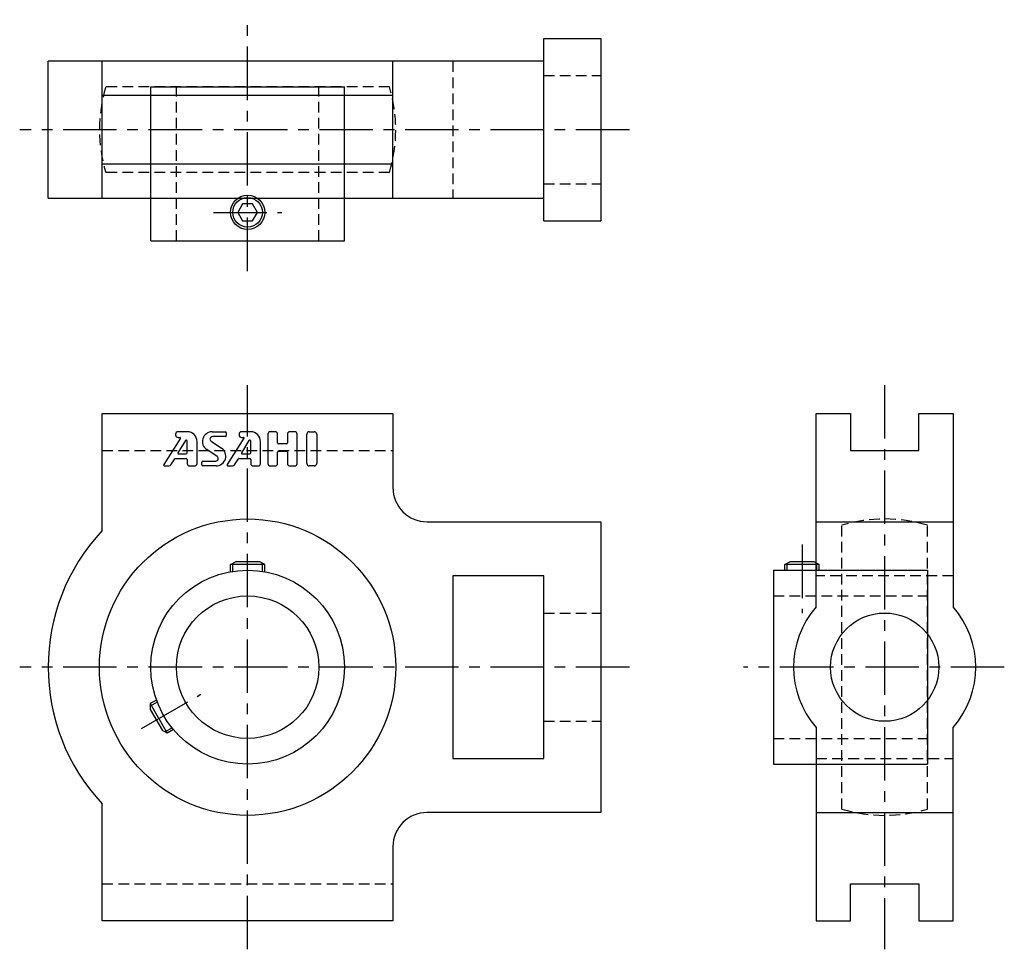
# Model space of a CAD drawing. Extents: x -40 to 133, y -50 to 114.
import ezdxf

# ---------------------------------------------------------------- set-up
doc = ezdxf.new("R2010")
doc.units = 0
doc.header["$LTSCALE"] = 7.5
doc.linetypes.add('CENTER', pattern=[2, 1.25, -0.25, 0.25, -0.25])
doc.linetypes.add('HIDDEN', pattern=[0.375, 0.25, -0.125])
doc.layers.get('0').update_dxf_attribs({"color": 255, "linetype": 'CONTINUOUS'})
for name, color, linetype in [('1', 3, 'CONTINUOUS'), ('CENTER', 1, 'CENTER'), ('HIDDEN', 3, 'HIDDEN')]:
    doc.layers.add(name, color=color, linetype=linetype)

msp = doc.modelspace()

# ---------------------------------------------------------------- linework, layer by layer
for p, q in [((52, 78.3), (52, 110.3)), ((52, 110.3), (62, 110.3)), ((62, 110.3), (62, 78.3)), ((52, 106.3), (-35, 106.3)), ((-35, 82.3), (-35, 106.3)), ((-25.5, 82.3), (-25.5, 106.3)), ((25.5, 82.3), (25.5, 106.3)), ((25.5, 100.3), (-25.5, 100.3)), ((-17, 74.8), (-17, 101.8)), ((-17, 101.8), (17, 101.8)), ((17, 74.8), (17, 101.8)), ((-25.5, 88.3), (25.5, 88.3)), ((-35, 82.3), (52, 82.3)), ((52, 78.3), (62, 78.3)), ((-17, 74.8), (17, 74.8)), ((-25.5, 23.97), (-25.5, 44.5)), ((-25.5, 44.5), (25.5, 44.5)), ((25.5, 44.5), (25.5, 31.5)), ((99.8, 10.58), (99.8, 44.5)), ((99.8, 44.5), (105.8, 44.5)), ((105.8, 44.5), (105.8, 38)), ((117.8, 38), (117.8, 44.5)), ((117.8, 44.5), (123.8, 44.5)), ((123.8, 44.5), (123.8, 10.58)), ((105.8, 38), (117.8, 38)), ((31.5, 25.5), (62, 25.5)), ((62, 25.5), (62, -25.5)), ((99.8, 25.5), (123.8, 25.5)), ((-3, 18), (-2.13, 18.5)), ((-3, 16.73), (-3, 18)), ((3, 18), (-3, 18)), ((-2.6, 16.8), (-2.6, 18.23)), ((2.13, 18.5), (-2.13, 18.5)), ((3, 18), (2.13, 18.5)), ((2.6, 16.8), (2.6, 18.23)), ((3, 16.73), (3, 18)), ((94.3, 18), (95.17, 18.5)), ((94.3, 17), (94.3, 18)), ((100.3, 18), (94.3, 18)), ((94.7, 17), (94.7, 18.23)), ((99.43, 18.5), (95.17, 18.5)), ((100.3, 18), (99.43, 18.5)), ((99.9, 17), (99.9, 18.23)), ((100.3, 17), (100.3, 18)), ((52, 16), (36, 16)), ((36, 16), (36, -16)), ((52, -16), (52, 16)), ((92.3, 17), (119.3, 17)), ((92.3, 17), (92.3, -17)), ((119.3, 17), (119.3, -17)), ((-15.99, -5.77), (-17.09, -6.4)), ((-15.85, -6.15), (-17.09, -6.86)), ((-17.09, -6.4), (-14.09, -11.6)), ((-17.09, -6.4), (-17.09, -7.4)), ((-17.09, -7.4), (-14.95, -11.1)), ((-14.09, -11.6), (-14.95, -11.1)), ((-13.25, -10.65), (-14.49, -11.37)), ((-12.99, -10.96), (-14.09, -11.6)), ((99.8, -10.58), (99.8, -44.5)), ((123.8, -44.5), (123.8, -10.58)), ((36, -16), (52, -16)), ((92.3, -17), (119.3, -17)), ((-25.5, -44.5), (-25.5, -23.97)), ((62, -25.5), (31.5, -25.5)), ((99.8, -25.5), (123.8, -25.5)), ((25.5, -31.5), (25.5, -44.5)), ((105.8, -44.5), (105.8, -38)), ((105.8, -38), (117.8, -38)), ((117.8, -38), (117.8, -44.5)), ((25.5, -44.5), (-25.5, -44.5)), ((99.8, -44.5), (105.8, -44.5)), ((117.8, -44.5), (123.8, -44.5))]:
    msp.add_line(p, q)
msp.add_lwpolyline([(-0.87, 81.3), (-1.73, 79.8), (-0.87, 78.3), (0.87, 78.3), (1.73, 79.8), (0.87, 81.3)], close=True)
for centre, radius in [((0, 79.8), 3), ((0, 79.8), 2.6), ((0, 0), 26), ((0, 0), 17), ((0, 0), 12.5), ((111.8, 0), 9.5)]:
    msp.add_circle(centre, radius)
for centre, radius, start, end in [((31.5, 31.5), 6, 180, 270), ((0, 0), 35, 136.7668, 223.2332), ((111.8, 0), 16, 138.5904, 221.4096), ((111.8, 0), 16, 318.5904, 41.4096), ((31.5, -31.5), 6, 90, 180)]:
    msp.add_arc(centre, radius, start, end)
at = {"layer": '1'}
for p, q in [((-11.78, 40.18), (-14.71, 35.57)), ((-12.64, 40.88), (-12.64, 40.75)), ((-10.91, 39.78), (-12.23, 37.58)), ((-10.59, 41.31), (-12.21, 41.31)), ((-12.21, 40.31), (-11.85, 40.31)), ((-6.22, 41.31), (-3.91, 41.31)), ((-3.91, 40.45), (-6.18, 40.45)), ((-3.74, 41.14), (-3.74, 40.62)), ((-0.64, 40.18), (-3.57, 35.57)), ((-1.5, 40.88), (-1.5, 40.74)), ((0.23, 39.78), (-1.09, 37.58)), ((0.55, 41.31), (-1.07, 41.31)), ((-1.07, 40.31), (-0.71, 40.31)), ((3.55, 40.88), (3.55, 35.74)), ((4.83, 41.31), (3.98, 41.31)), ((5.26, 39.34), (5.26, 40.88)), ((6.98, 40.88), (6.98, 39.34)), ((8.26, 41.31), (7.41, 41.31)), ((8.69, 35.74), (8.69, 40.88)), ((10.41, 35.74), (10.41, 40.88)), ((10.83, 41.31), (11.69, 41.31)), ((12.12, 40.88), (12.12, 35.74)), ((-10.59, 37.62), (-10.59, 39.69)), ((-8.88, 35.74), (-8.88, 39.59)), ((-5.34, 36.95), (-7.17, 38.17)), ((-6.42, 39.67), (-4.59, 38.45)), ((0.55, 37.62), (0.55, 39.69)), ((2.26, 35.74), (2.26, 39.59)), ((6.81, 39.17), (5.43, 39.17)), ((-13.47, 35.5), (-12.76, 36.55)), ((-12.69, 36.59), (-10.77, 36.59)), ((-12.16, 37.45), (-10.77, 37.45)), ((-10.59, 36.42), (-10.59, 35.74)), ((-2.32, 35.5), (-1.62, 36.56)), ((-1.55, 36.59), (0.38, 36.59)), ((-1.01, 37.45), (0.38, 37.45)), ((0.55, 36.42), (0.55, 35.74)), ((5.26, 35.74), (5.26, 37.71)), ((5.43, 37.88), (6.81, 37.88)), ((6.98, 37.71), (6.98, 35.74)), ((-14.57, 35.31), (-13.82, 35.31)), ((-10.17, 35.31), (-9.31, 35.31)), ((-8.02, 35.48), (-8.02, 35.99)), ((-7.85, 36.17), (-5.58, 36.17)), ((-5.54, 35.31), (-7.85, 35.31)), ((-3.42, 35.31), (-2.68, 35.31)), ((0.98, 35.31), (1.83, 35.31)), ((3.98, 35.31), (4.83, 35.31)), ((7.41, 35.31), (8.26, 35.31)), ((11.69, 35.31), (10.83, 35.31))]:
    msp.add_line(p, q, dxfattribs=at)
for centre, radius, start, end in [((-12.21, 40.88), 0.429, 90, 180), ((-12.21, 40.74), 0.429, 180, 270), ((-11.85, 40.23), 0.0857, 327.5288, 90), ((-10.77, 39.69), 0.171, 0, 149.0362), ((-10.59, 39.59), 1.71, 0, 90), ((-6.22, 39.59), 1.71, 90, 236.3099), ((-6.18, 40.02), 0.429, 90, 236.3099), ((-3.91, 41.14), 0.171, 0, 90), ((-3.91, 40.62), 0.171, 270, 0), ((-1.07, 40.88), 0.429, 90, 180), ((-1.07, 40.74), 0.429, 180, 270), ((-0.71, 40.23), 0.0857, 327.5288, 90), ((0.38, 39.69), 0.171, 0, 149.0362), ((0.55, 39.59), 1.71, 0, 90), ((3.98, 40.88), 0.429, 90, 180), ((4.83, 40.88), 0.429, 0, 90), ((7.41, 40.88), 0.429, 90, 180), ((8.26, 40.88), 0.429, 0, 90), ((10.83, 40.88), 0.429, 90, 180), ((11.69, 40.88), 0.429, 0, 90), ((-5.54, 37.02), 1.71, 270, 56.3099), ((5.43, 39.34), 0.171, 180, 270), ((6.81, 39.34), 0.171, 270, 0), ((-12.69, 36.51), 0.0857, 90, 146.3099), ((-12.16, 37.54), 0.0857, 149.0362, 270), ((-10.77, 37.62), 0.171, 270, 0), ((-10.77, 36.42), 0.171, 0, 90), ((-5.58, 36.59), 0.429, 270, 56.3099), ((-1.55, 36.51), 0.0857, 90, 146.3099), ((-1.01, 37.54), 0.0857, 149.0362, 270), ((0.38, 37.62), 0.171, 270, 0), ((0.38, 36.42), 0.171, 0, 90), ((5.43, 37.71), 0.171, 90, 180), ((6.81, 37.71), 0.171, 0, 90), ((-14.57, 35.48), 0.171, 147.5288, 270), ((-13.82, 35.74), 0.429, 270, 326.3099), ((-10.17, 35.74), 0.429, 180, 270), ((-9.31, 35.74), 0.429, 270, 0), ((-7.85, 35.99), 0.171, 90, 180), ((-7.85, 35.48), 0.171, 180, 270), ((-3.42, 35.48), 0.171, 147.5288, 270), ((-2.68, 35.74), 0.429, 270, 326.3099), ((0.98, 35.74), 0.429, 180, 270), ((1.83, 35.74), 0.429, 270, 0), ((3.98, 35.74), 0.429, 180, 270), ((4.83, 35.74), 0.429, 270, 0), ((7.41, 35.74), 0.429, 180, 270), ((8.26, 35.74), 0.429, 270, 0), ((10.83, 35.74), 0.429, 180, 270), ((11.69, 35.74), 0.429, 270, 0)]:
    msp.add_arc(centre, radius, start, end, dxfattribs=at)
at = {"layer": 'CENTER'}
for p, q in [((0, 69.5), (0, 113.6)), ((67, 94.3), (-40, 94.3)), ((-6, 79.8), (6, 79.8)), ((0, -49.5), (0, 49.5)), ((111.8, 49.5), (111.8, -49.5)), ((97.3, 21.5), (97.3, 9.5)), ((67, 0), (-40, 0)), ((132.8, 0), (87, 0)), ((-18.62, -10.75), (-8.23, -4.75))]:
    msp.add_line(p, q, dxfattribs=at)
at = {"layer": 'HIDDEN'}
for p, q in [((36, 106.3), (36, 82.3)), ((52, 103.8), (62, 103.8)), ((24.89, 101.8), (-24.89, 101.8)), ((-12.5, 74.8), (-12.5, 101.8)), ((12.5, 74.8), (12.5, 101.8)), ((24.89, 86.8), (-24.89, 86.8)), ((52, 84.8), (62, 84.8)), ((-25.5, 38), (25.5, 38)), ((104.3, -24.89), (104.3, 24.89)), ((119.3, -24.89), (119.3, 24.89)), ((123.8, 16), (99.8, 16)), ((92.3, 12.5), (119.3, 12.5)), ((52, 9.5), (62, 9.5)), ((52, -9.5), (62, -9.5)), ((92.3, -12.5), (119.3, -12.5)), ((99.8, -16), (123.8, -16)), ((-25.5, -38), (25.5, -38))]:
    msp.add_line(p, q, dxfattribs=at)
for centre, start, end in [((0, 94.3), 163.2341, 196.7659), ((0, 94.3), 343.2341, 16.7659), ((111.8, 0), 73.2341, 106.7659), ((111.8, 0), 253.2341, 286.7659)]:
    msp.add_arc(centre, 26, start, end, dxfattribs=at)

doc.saveas('drawing.dxf')
